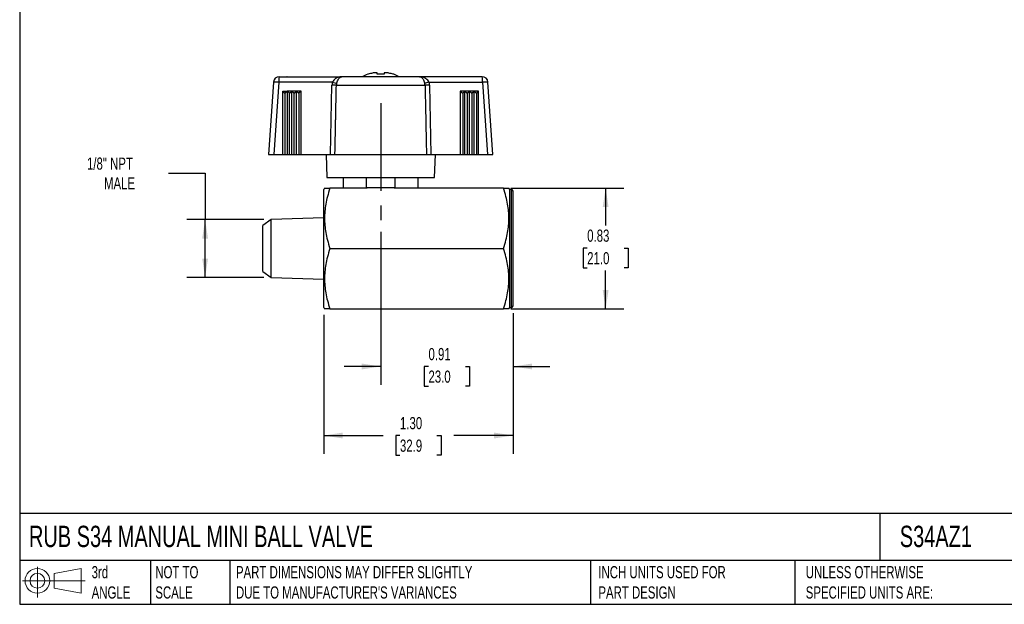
# Model space of a CAD drawing. Header units: inches. Extents: x 0.2 to 10.8, y 0.2 to 8.2.
# Tile 1 of 4: x 0.2 to 7, y 0.2 to 4.2. Entities that reach past the tile are written whole.
import ezdxf

# ---------------------------------------------------------------- set-up
doc = ezdxf.new("R2010")
doc.units = ezdxf.units.IN
doc.header["$MEASUREMENT"] = 0
doc.linetypes.add('SLD-Center', pattern=[0.75, 0.6, -0.05, 0.05, -0.05])
doc.linetypes.add('SLD-Solid', pattern=[0])
doc.layers.add('CENTER', color=40, linetype='SLD-Center')
doc.layers.add('SLD-DEFPOINTS', color=7, linetype='Continuous')
doc.layers.add('DIMENSIONS', color=140, linetype='SLD-Solid', lineweight=25)
doc.layers.add('TEXT', color=140, linetype='SLD-Solid', lineweight=25)
doc.styles.add('SLDTEXTSTYLE0', font='TXT', dxfattribs={"width": 0.7})
doc.dimstyles.new('SLDDIMSTYLE0', dxfattribs={"dimtxt": 0.084961, "dimasz": 0.13, "dimexe": 0, "dimexo": 0.0625, "dimgap": 0.02124, "dimtad": 0, "dimtih": 1, "dimtoh": 1, "dimrnd": 1e-09, "dimdsep": 46, "dimtxsty": 'SLDTEXTSTYLE0', "dimsah": 1, "dimcen": 0.09, "dimadec": 0, "dimazin": 2, "dimtfac": 1, "dimtmove": 0, "dimatfit": 0, "dimfxl": 0, "dimfrac": 2, "dimtolj": 1, "dimtzin": 12, "dimarcsym": 0})
doc.dimstyles.new('SLDDIMSTYLE1', dxfattribs={"dimtxt": 0.084961, "dimasz": 0.13, "dimexe": 0, "dimexo": 0.0625, "dimgap": 0.02124, "dimtad": 0, "dimtih": 1, "dimtoh": 1, "dimrnd": 1e-09, "dimzin": 4, "dimdsep": 46, "dimtxsty": 'SLDTEXTSTYLE0', "dimsah": 1, "dimcen": 0.09, "dimadec": 0, "dimazin": 1, "dimtfac": 1, "dimtofl": 0, "dimtmove": 0, "dimatfit": 3, "dimfxl": 0, "dimfrac": 2, "dimtolj": 1, "dimtzin": 12, "dimarcsym": 0})
doc.dimstyles.new('SLDDIMSTYLE2', dxfattribs={"dimtxt": 0.084961, "dimasz": 0.13, "dimexe": 0, "dimexo": 0.0625, "dimgap": 0.02124, "dimtad": 0, "dimtih": 1, "dimtoh": 1, "dimrnd": 1e-09, "dimdsep": 46, "dimtxsty": 'SLDTEXTSTYLE0', "dimsah": 1, "dimcen": 0.09, "dimadec": 0, "dimazin": 2, "dimtfac": 1, "dimtofl": 0, "dimtmove": 0, "dimatfit": 3, "dimfxl": 0, "dimfrac": 2, "dimtolj": 1, "dimtzin": 12, "dimarcsym": 0})
doc.dimstyles.new('SLDDIMSTYLE3', dxfattribs={"dimtxt": 0.084961, "dimasz": 0.13, "dimexe": 0, "dimexo": 0.0625, "dimgap": 0.02124, "dimtad": 0, "dimtih": 1, "dimtoh": 1, "dimrnd": 1e-09, "dimzin": 12, "dimdsep": 46, "dimtxsty": 'SLDTEXTSTYLE0', "dimsah": 1, "dimcen": 0.09, "dimadec": 0, "dimazin": 3, "dimtfac": 1, "dimtofl": 0, "dimtmove": 0, "dimatfit": 3, "dimfxl": 0, "dimfrac": 2, "dimtolj": 1, "dimtzin": 12, "dimarcsym": 0})

# ---------------------------------------------------------------- blocks, each defined once
blk = doc.blocks.new('Block11')
at = {"color": 7, "linetype": 'SLD-Solid', "lineweight": 18}
for p, q in [((0.1019, 0.2091), (0.1019, 0)), ((0.2157, 0.1641), (0.4006, 0.1981)), ((0.2157, 0.0628), (0.2157, 0.1641)), ((0.4006, 0.1981), (0.4006, 0.0288)), ((0, 0.1135), (0.4281, 0.1135)), ((0.2157, 0.0628), (0.4006, 0.0288))]:
    blk.add_line(p, q, dxfattribs=at)
for radius in [0.0846, 0.0506]:
    blk.add_circle((0.1019, 0.1135), radius, dxfattribs=at)
blk = doc.blocks.new('Block12')
at = {"layer": 'SLD-DEFPOINTS'}
blk.add_blockref('Block11', (0, 0), dxfattribs=at)
blk = doc.blocks.new('_D')
at = {"layer": 'DIMENSIONS'}
for p, q in [((2.7186, 2.7978), (2.7186, 1.7523)), ((3.6241, 2.2427), (3.6241, 1.7523)), ((2.7186, 1.8773), (2.4686, 1.8773)), ((3.0451, 1.8773), (3.0166, 1.8773)), ((3.0166, 1.8773), (3.0166, 1.7423)), ((3.2976, 1.8773), (3.3261, 1.8773)), ((3.3261, 1.8773), (3.3261, 1.7423)), ((3.6241, 1.8773), (3.8741, 1.8773)), ((3.0166, 1.7423), (3.0451, 1.7423)), ((3.3261, 1.7423), (3.2976, 1.7423))]:
    blk.add_line(p, q, dxfattribs=at)
for points in [[(2.7186, 1.8773), (2.5886, 1.8973), (2.5886, 1.8573)], [(3.6241, 1.8773), (3.7541, 1.8573), (3.7541, 1.8973)]]:
    blk.add_solid(points, dxfattribs=at)
at = {"layer": 'DIMENSIONS', "char_height": 0.08333, "attachment_point": 1, "style": 'SLDTEXTSTYLE0'}
for s, insert in [('0.91', (3.0451, 2.0037)), ('23.0', (3.0451, 1.8497))]:
    blk.add_mtext(s, dxfattribs=dict(at, insert=insert))
blk = doc.blocks.new('_D_1')
at = {"layer": 'DIMENSIONS'}
for p, q in [((2.3288, 2.2308), (2.3288, 1.2799)), ((3.6241, 2.2427), (3.6241, 1.2799)), ((2.3288, 1.4049), (2.7351, 1.4049)), ((2.8502, 1.4049), (2.8217, 1.4049)), ((2.8217, 1.4049), (2.8217, 1.2698)), ((3.1027, 1.4049), (3.1312, 1.4049)), ((3.1312, 1.4049), (3.1312, 1.2698)), ((3.6241, 1.4049), (3.2178, 1.4049)), ((2.8217, 1.2698), (2.8502, 1.2698)), ((3.1312, 1.2698), (3.1027, 1.2698))]:
    blk.add_line(p, q, dxfattribs=at)
for points in [[(2.3288, 1.4049), (2.4588, 1.3849), (2.4588, 1.4249)], [(3.6241, 1.4049), (3.4941, 1.4249), (3.4941, 1.3849)]]:
    blk.add_solid(points, dxfattribs=at)
at = {"layer": 'DIMENSIONS', "char_height": 0.08333, "attachment_point": 1, "style": 'SLDTEXTSTYLE0'}
for s, insert in [('1.30', (2.8502, 1.5313)), ('32.9', (2.8502, 1.3773))]:
    blk.add_mtext(s, dxfattribs=dict(at, insert=insert))
blk = doc.blocks.new('_D_2')
at = {"layer": 'DIMENSIONS'}
for p, q in [((3.6079, 3.0978), (4.3817, 3.0978)), ((4.2567, 3.0978), (4.2567, 2.8417)), ((4.1304, 2.6876), (4.1019, 2.6876)), ((4.1019, 2.6876), (4.1019, 2.5526)), ((4.3829, 2.6876), (4.4114, 2.6876)), ((4.4114, 2.6876), (4.4114, 2.5526)), ((4.1019, 2.5526), (4.1304, 2.5526)), ((4.2567, 2.271), (4.2567, 2.5336)), ((4.4114, 2.5526), (4.3829, 2.5526)), ((3.6079, 2.271), (4.3817, 2.271))]:
    blk.add_line(p, q, dxfattribs=at)
for points in [[(4.2567, 3.0978), (4.2367, 2.9678), (4.2767, 2.9678)], [(4.2567, 2.271), (4.2767, 2.401), (4.2367, 2.401)]]:
    blk.add_solid(points, dxfattribs=at)
at = {"layer": 'DIMENSIONS', "char_height": 0.08333, "attachment_point": 1, "style": 'SLDTEXTSTYLE0'}
for s, insert in [('0.83', (4.1304, 2.8141)), ('21.0', (4.1304, 2.66))]:
    blk.add_mtext(s, dxfattribs=dict(at, insert=insert))
blk = doc.blocks.new('_D_3')
at = {"layer": 'DIMENSIONS'}
for p, q in [((1.2678, 3.1996), (1.5178, 3.1996)), ((1.5178, 3.1996), (1.5178, 2.8828)), ((1.9199, 2.8828), (1.3928, 2.8828)), ((1.5178, 2.486), (1.5178, 2.8828)), ((1.9199, 2.486), (1.3928, 2.486))]:
    blk.add_line(p, q, dxfattribs=at)
for points in [[(1.5178, 2.8828), (1.4978, 2.7528), (1.5378, 2.7528)], [(1.5178, 2.486), (1.5378, 2.616), (1.4978, 2.616)]]:
    blk.add_solid(points, dxfattribs=at)
at = {"layer": 'DIMENSIONS', "char_height": 0.08333, "attachment_point": 1, "style": 'SLDTEXTSTYLE0'}
for s, insert in [('1/8" NPT', (0.7102, 3.307)), ('MALE', (0.8265, 3.172))]:
    blk.add_mtext(s, dxfattribs=dict(at, insert=insert))

msp = doc.modelspace()

# ---------------------------------------------------------------- linework, layer by layer
for p, q in [((2.0247, 3.8596), (2.0777, 3.8596)), ((2.0777, 3.8596), (2.0781, 3.8596)), ((2.0781, 3.8596), (2.4529, 3.8596)), ((2.0781, 3.8596), (2.0781, 3.8596)), ((2.0781, 3.8596), (2.0781, 3.8596)), ((2.9843, 3.8596), (2.4529, 3.8596)), ((2.6332, 3.8763), (2.63, 3.8763)), ((2.6939, 3.8859), (2.6715, 3.8859)), ((2.6949, 3.8763), (2.6949, 3.8844)), ((2.7422, 3.8763), (2.6949, 3.8763)), ((2.7422, 3.8844), (2.7422, 3.8763)), ((2.7656, 3.8859), (2.7432, 3.8859)), ((2.8072, 3.8763), (2.8039, 3.8763)), ((3.4124, 3.8596), (2.9843, 3.8596)), ((1.9855, 3.823), (1.9509, 3.3281)), ((2.022, 3.8216), (1.9875, 3.3281)), ((2.3876, 3.8216), (2.022, 3.8216)), ((2.3755, 3.3281), (2.3849, 3.8026)), ((2.4156, 3.8026), (3.0216, 3.8026)), ((3.0495, 3.8216), (3.4152, 3.8216)), ((3.0522, 3.8026), (3.0617, 3.3281)), ((3.4152, 3.8216), (3.4497, 3.3281)), ((3.4863, 3.3281), (3.4517, 3.823)), ((2.049, 3.7611), (2.0805, 3.7612)), ((2.049, 3.3281), (2.049, 3.7611)), ((2.049, 3.7611), (2.0636, 3.746)), ((2.0805, 3.7612), (2.0636, 3.746)), ((2.0636, 3.746), (2.0636, 3.3281)), ((2.1119, 3.7613), (2.0805, 3.7612)), ((2.0805, 3.3281), (2.0805, 3.7612)), ((2.0805, 3.7612), (2.0951, 3.7461)), ((2.0951, 3.7461), (2.1119, 3.7613)), ((2.0951, 3.3281), (2.0951, 3.7461)), ((2.1433, 3.7614), (2.1119, 3.7613)), ((2.1119, 3.3281), (2.1119, 3.7613)), ((2.1119, 3.7613), (2.1265, 3.7461)), ((2.1265, 3.7461), (2.1433, 3.7614)), ((2.1265, 3.3281), (2.1265, 3.7461)), ((2.1433, 3.3281), (2.1433, 3.7614)), ((2.1433, 3.7614), (2.1579, 3.7462)), ((2.1747, 3.7614), (2.1433, 3.7614)), ((2.1747, 3.7614), (2.1579, 3.7462)), ((2.1579, 3.7462), (2.1579, 3.3281)), ((2.1747, 3.3281), (2.1747, 3.7614)), ((3.2624, 3.7614), (3.2624, 3.3281)), ((3.2624, 3.7614), (3.2792, 3.7462)), ((3.2938, 3.7614), (3.2624, 3.7614)), ((3.2792, 3.7462), (3.2938, 3.7614)), ((3.2792, 3.7462), (3.2792, 3.3281)), ((3.2938, 3.3281), (3.2938, 3.7614)), ((3.3253, 3.7613), (3.2938, 3.7614)), ((3.2938, 3.7614), (3.3106, 3.7461)), ((3.3106, 3.7461), (3.3253, 3.7613)), ((3.3106, 3.7461), (3.3106, 3.3281)), ((3.3567, 3.7612), (3.3253, 3.7613)), ((3.3253, 3.3281), (3.3253, 3.7613)), ((3.3253, 3.7613), (3.3421, 3.7461)), ((3.3421, 3.7461), (3.3567, 3.7612)), ((3.3421, 3.7461), (3.3421, 3.3281)), ((3.3881, 3.7611), (3.3567, 3.7612)), ((3.3567, 3.3281), (3.3567, 3.7612)), ((3.3567, 3.7612), (3.3735, 3.746)), ((3.3735, 3.746), (3.3881, 3.7611)), ((3.3735, 3.746), (3.3735, 3.3281)), ((3.3881, 3.3281), (3.3881, 3.7611)), ((1.9509, 3.3281), (1.9875, 3.3281)), ((1.9875, 3.3281), (2.049, 3.3281)), ((2.049, 3.3281), (2.0636, 3.3281)), ((2.0636, 3.3281), (2.0805, 3.3281)), ((2.0805, 3.3281), (2.0951, 3.3281)), ((2.0951, 3.3281), (2.1119, 3.3281)), ((2.1119, 3.3281), (2.1265, 3.3281)), ((2.1265, 3.3281), (2.1433, 3.3281)), ((2.1433, 3.3281), (2.1579, 3.3281)), ((2.1579, 3.3281), (2.1747, 3.3281)), ((2.1747, 3.3281), (2.3755, 3.3281)), ((2.3446, 3.3281), (2.3501, 3.1706)), ((2.4057, 3.3281), (3.0315, 3.3281)), ((3.0617, 3.3281), (3.2624, 3.3281)), ((3.0871, 3.1706), (3.0926, 3.3281)), ((3.2624, 3.3281), (3.2792, 3.3281)), ((3.2792, 3.3281), (3.2938, 3.3281)), ((3.2938, 3.3281), (3.3106, 3.3281)), ((3.3106, 3.3281), (3.3253, 3.3281)), ((3.3253, 3.3281), (3.3421, 3.3281)), ((3.3421, 3.3281), (3.3567, 3.3281)), ((3.3567, 3.3281), (3.3735, 3.3281)), ((3.3735, 3.3281), (3.3881, 3.3281)), ((3.3881, 3.3281), (3.4497, 3.3281)), ((3.4497, 3.3281), (3.4863, 3.3281)), ((2.3501, 3.1706), (3.0871, 3.1706)), ((2.4627, 3.1706), (2.4627, 3.0978)), ((2.6201, 3.1706), (2.6201, 3.102)), ((2.817, 3.102), (2.817, 3.1706)), ((2.9745, 3.0978), (2.9745, 3.1706)), ((2.3345, 3.0978), (2.3288, 3.0879)), ((2.6262, 3.0978), (2.3714, 3.0978)), ((2.6201, 3.102), (2.817, 3.102)), ((3.5579, 3.0978), (2.8109, 3.0978)), ((3.6005, 3.0879), (3.5948, 3.0978)), ((2.3288, 2.2808), (2.3288, 3.0879)), ((3.6123, 3.0879), (3.6005, 3.0879)), ((3.6005, 2.2808), (3.6005, 3.0879)), ((3.6123, 2.2808), (3.6123, 3.0879)), ((3.6241, 2.2927), (3.6241, 3.0761)), ((1.9699, 2.8828), (1.9115, 2.8419)), ((1.9115, 2.5269), (1.9115, 2.8419)), ((2.3288, 2.8939), (1.9699, 2.8828)), ((1.9699, 2.486), (1.9699, 2.8828)), ((2.3714, 2.6844), (3.5579, 2.6844)), ((1.9115, 2.5269), (1.9699, 2.486)), ((1.9699, 2.486), (2.3288, 2.4749)), ((2.3288, 2.2808), (2.3345, 2.271)), ((2.3714, 2.271), (3.5579, 2.271)), ((3.5948, 2.271), (3.6005, 2.2808)), ((3.6005, 2.2808), (3.6123, 2.2808))]:
    msp.add_line(p, q)
for centre, radius, start, end in [((2.0247, 3.8202), 0.0394, 90, 176), ((2.1586, 3.8308), 0.1369, 167.87092, 183.86592), ((2.7186, 3.618), 0.2731, 108.92464, 117.78726), ((2.7186, 3.618), 0.2721, 101.68675, 108.28572), ((2.7186, 3.618), 0.2721, 71.71428, 78.31325), ((2.7186, 3.618), 0.2731, 62.21274, 71.07536), ((3.2786, 3.8308), 0.1369, 356.13408, 12.12908), ((3.4124, 3.8202), 0.0394, 4, 90), ((1.9926, 3.5258), 0.2973, 84.32383, 91.37328), ((3.4446, 3.5258), 0.2973, 88.62672, 95.67617), ((3.6123, 3.0761), 0.0118, 360, 90), ((3.6123, 2.2927), 0.0118, 270, 0)]:
    msp.add_arc(centre, radius, start, end)
for centre, major_axis, ratio, start_param, end_param in [((2.0777, 3.8202), (0, 0.0394), 0.636298, 6.268534, 6.283185), ((2.0781, 3.8202), (0, 0.0394), 0.127102, 0, 0.014651), ((2.4912, 3.8), (0.1062, -0.0038), 0.865682, 2.946571, 3.155199), ((2.5058, 3.7987), (0.0901, -0.0061), 0.676976, 2.988246, 3.176788), ((2.9544, 3.8012), (0.0672, 0.002), 0.783888, 6.271779, 6.490439), ((2.9459, 3.8), (0.1062, 0.0038), 0.865682, 6.269578, 6.478207), ((2.7186, 3.5112), (0, 0.4432), 0.57735, 2.746802, 2.772466), ((2.7186, 3.5112), (0, 0.4432), 0.57735, 3.510719, 3.536384)]:
    msp.add_ellipse(centre, major_axis=major_axis, ratio=ratio, start_param=start_param, end_param=end_param)
for points, knots in [([(2.4126, 3.8485), (2.4092, 3.8464), (2.406, 3.844), (2.3991, 3.8378), (2.3956, 3.8339), (2.3908, 3.8271), (2.3891, 3.8243), (2.3876, 3.8216)], [0.5235307, 0.5235307, 0.5235307, 0.5235307, 0.675, 0.675, 0.875, 0.875, 1, 1, 1, 1]), ([(2.4529, 3.8596), (2.4432, 3.8596), (2.4336, 3.8579), (2.4205, 3.8529), (2.4164, 3.8509), (2.4126, 3.8485)], [0, 0, 0, 0, 0.355, 0.355, 0.5235186, 0.5235186, 0.5235186, 0.5235186]), ([(2.4173, 3.814), (2.4183, 3.8173), (2.4194, 3.8206), (2.4224, 3.8288), (2.4244, 3.8335), (2.4302, 3.8445), (2.4342, 3.8498), (2.443, 3.8576), (2.4479, 3.8596), (2.4529, 3.8596)], [0, 0, 0, 0, 0.125, 0.125, 0.325, 0.325, 0.645, 0.645, 1, 1, 1, 1]), ([(2.9843, 3.8596), (2.9892, 3.8596), (2.9941, 3.8576), (3.003, 3.8498), (3.0069, 3.8445), (3.0127, 3.8335), (3.0147, 3.8288), (3.0177, 3.8206), (3.0188, 3.8173), (3.0198, 3.814)], [0, 0, 0, 0, 0.355, 0.355, 0.675, 0.675, 0.875, 0.875, 1, 1, 1, 1]), ([(3.0245, 3.8485), (3.0207, 3.8509), (3.0167, 3.8529), (3.0036, 3.8579), (2.994, 3.8596), (2.9843, 3.8596)], [0, 0, 0, 0, 0.1685186, 0.1685186, 0.5235186, 0.5235186, 0.5235186, 0.5235186]), ([(3.0495, 3.8216), (3.0481, 3.8243), (3.0464, 3.8271), (3.0415, 3.8339), (3.038, 3.8378), (3.0311, 3.844), (3.0279, 3.8464), (3.0245, 3.8485)], [0.5235308, 0.5235308, 0.5235308, 0.5235308, 0.6485308, 0.6485308, 0.8485308, 0.8485308, 1, 1, 1, 1]), ([(2.4057, 3.3281), (2.406, 3.3449), (2.4063, 3.3618), (2.4074, 3.4129), (2.4081, 3.4472), (2.4093, 3.5028), (2.4097, 3.5242), (2.4104, 3.5564), (2.411, 3.5842), (2.4116, 3.612), (2.4125, 3.6566), (2.4131, 3.684), (2.4143, 3.7418), (2.4149, 3.7722), (2.4156, 3.8026)], [0, 0, 0, 0, 0.106549, 0.106549, 0.323143, 0.323143, 0.458514, 0.458514, 0.5262, 0.634497, 0.634497, 0.807773, 0.807773, 1, 1, 1, 1]), ([(3.0216, 3.8026), (3.0222, 3.7726), (3.0228, 3.7426), (3.0242, 3.6784), (3.0249, 3.6441), (3.0261, 3.5885), (3.0265, 3.5671), (3.0272, 3.5349), (3.0274, 3.5242), (3.028, 3.4964), (3.0284, 3.4793), (3.0293, 3.4347), (3.0302, 3.3901), (3.0311, 3.3454), (3.0315, 3.3281)], [0, 0, 0, 0, 0.189528, 0.189528, 0.406131, 0.406131, 0.541508, 0.541508, 0.609196, 0.609196, 0.717498, 0.717498, 0.89078, 1, 1, 1, 1]), ([(2.3755, 3.3281), (2.3785, 3.3281), (2.3815, 3.3281), (2.3844, 3.3281), (2.3873, 3.3281), (2.39, 3.3281), (2.3926, 3.3281), (2.3952, 3.3281), (2.3977, 3.3281), (2.3999, 3.3281), (2.402, 3.3281), (2.404, 3.3281), (2.4057, 3.3281)], [0.000001, 0.000001, 0.000001, 0.000001, 0.02301925, 0.02301925, 0.02301925, 0.04603272, 0.04603272, 0.04603272, 0.06904896, 0.06904896, 0.06904896, 0.09207078, 0.09207078, 0.09207078, 0.09207078]), ([(3.0315, 3.3281), (3.0331, 3.3281), (3.0351, 3.3281), (3.0373, 3.3281), (3.0395, 3.3281), (3.0419, 3.3281), (3.0445, 3.3281), (3.0471, 3.3281), (3.0499, 3.3281), (3.0528, 3.3281), (3.0557, 3.3281), (3.0586, 3.3281), (3.0617, 3.3281)], [0, 0, 0, 0, 0.02301859, 0.02301859, 0.02301859, 0.04603172, 0.04603172, 0.04603172, 0.06904826, 0.06904826, 0.06904826, 0.09206968, 0.09206968, 0.09206968, 0.09206968]), ([(2.3345, 3.0978), (2.3345, 3.0978), (2.3373, 3.0978), (2.3491, 3.0978), (2.3581, 3.0978), (2.3714, 3.0978)], [0, 0, 0, 0, 0.5, 0.5, 1, 1, 1, 1]), ([(2.3714, 3.0978), (2.3581, 3.058), (2.3491, 3.0225), (2.3373, 2.955), (2.3345, 2.9231), (2.3345, 2.8591), (2.3373, 2.8272), (2.3491, 2.7597), (2.3581, 2.7242), (2.3714, 2.6844)], [0, 0, 0, 0, 0.25, 0.25, 0.5, 0.5, 0.75, 0.75, 1, 1, 1, 1]), ([(3.5579, 2.6844), (3.5711, 2.7242), (3.5801, 2.7597), (3.592, 2.8272), (3.5948, 2.8591), (3.5948, 2.9231), (3.592, 2.955), (3.5801, 3.0225), (3.5711, 3.058), (3.5579, 3.0978)], [0, 0, 0, 0, 0.25, 0.25, 0.5, 0.5, 0.75, 0.75, 1, 1, 1, 1]), ([(3.5579, 3.0978), (3.5711, 3.0978), (3.5801, 3.0978), (3.592, 3.0978), (3.5948, 3.0978), (3.5948, 3.0978)], [0, 0, 0, 0, 0.5, 0.5, 1, 1, 1, 1]), ([(2.3714, 2.6844), (2.3581, 2.6446), (2.3491, 2.6091), (2.3373, 2.5416), (2.3345, 2.5097), (2.3345, 2.4457), (2.3373, 2.4138), (2.3491, 2.3463), (2.3581, 2.3108), (2.3714, 2.271)], [0, 0, 0, 0, 0.25, 0.25, 0.5, 0.5, 0.75, 0.75, 1, 1, 1, 1]), ([(3.5579, 2.271), (3.5711, 2.3108), (3.5801, 2.3463), (3.592, 2.4138), (3.5948, 2.4457), (3.5948, 2.5097), (3.592, 2.5416), (3.5801, 2.6091), (3.5711, 2.6446), (3.5579, 2.6844)], [0, 0, 0, 0, 0.25, 0.25, 0.5, 0.5, 0.75, 0.75, 1, 1, 1, 1]), ([(2.3714, 2.271), (2.3669, 2.271), (2.3581, 2.271), (2.3481, 2.271), (2.3409, 2.271), (2.3364, 2.271), (2.3344, 2.271), (2.3347, 2.271), (2.3348, 2.271)], [0, 0, 0, 0, 0.2113685, 0.4068596, 0.5908464, 0.7671058, 0.9390397, 1, 1, 1, 1]), ([(3.5945, 2.271), (3.5945, 2.271), (3.5945, 2.271), (3.592, 2.271), (3.5873, 2.271), (3.5801, 2.271), (3.5705, 2.271), (3.5622, 2.271), (3.5579, 2.271)], [0, 0, 0, 0, 0.109847, 0.272695, 0.440057, 0.614831, 0.800241, 1, 1, 1, 1])]:
    msp.add_open_spline(points, degree=3, knots=knots)
for points in [[(2.6715, 3.8859), (2.6688, 3.8855), (2.6662, 3.885), (2.6635, 3.8844)], [(2.6949, 3.8844), (2.6949, 3.885), (2.6946, 3.8855), (2.6939, 3.8859)], [(2.7432, 3.8859), (2.7425, 3.8855), (2.7422, 3.885), (2.7422, 3.8844)], [(2.7737, 3.8844), (2.771, 3.885), (2.7683, 3.8855), (2.7656, 3.8859)], [(2.4156, 3.8026), (2.4123, 3.8025), (2.4032, 3.8024), (2.3911, 3.8025), (2.3849, 3.8026)], [(2.3876, 3.8216), (2.3936, 3.82), (2.4054, 3.8169), (2.4142, 3.8147), (2.4173, 3.814)], [(3.0495, 3.8216), (3.0435, 3.82), (3.0317, 3.8169), (3.0229, 3.8147), (3.0198, 3.814)], [(3.0522, 3.8026), (3.046, 3.8025), (3.0339, 3.8024), (3.0249, 3.8025), (3.0216, 3.8026)]]:
    msp.add_open_spline(points, degree=3)
at = {"layer": 'CENTER'}
msp.add_line((2.7186, 3.6785), (2.7186, 2.8478), dxfattribs=at)
at = {"layer": 'TEXT'}
for p, q in [((0.25, 8.25), (0.25, 0.25)), ((10.75, 0.8711), (0.25, 0.8711)), ((6.1322, 0.8711), (6.1322, 0.55)), ((10.75, 0.55), (0.25, 0.55)), ((1.1435, 0.55), (1.1435, 0.25)), ((1.6865, 0.55), (1.6865, 0.25)), ((4.1529, 0.55), (4.1529, 0.25)), ((5.5511, 0.55), (5.5511, 0.25)), ((0.25, 0.25), (10.75, 0.25))]:
    msp.add_line(p, q, dxfattribs=at)

# ---------------------------------------------------------------- block references
at = {"layer": 'SLD-DEFPOINTS'}
msp.add_blockref('Block12', (0.2692, 0.2974), dxfattribs=at)

# ---------------------------------------------------------------- texts
at = {"layer": 'TEXT', "attachment_point": 1, "style": 'SLDTEXTSTYLE0'}
for s, insert, char_height in [('RUB S34 MANUAL MINI BALL VALVE', (0.3136, 0.7875), 0.145833), ('S34AZ1', (6.268, 0.7875), 0.14583), ('3rd^JANGLE', (0.7421, 0.5117), 0.08333), ('NOT TO^JSCALE', (1.1774, 0.5117), 0.083333), ("PART DIMENSIONS MAY DIFFER SLIGHTLY ^JDUE TO MANUFACTURER'S VARIANCES", (1.7288, 0.5117), 0.083333), ('INCH UNITS USED FOR ^JPART DESIGN', (4.2068, 0.5117), 0.083333), ('UNLESS OTHERWISE ^JSPECIFIED UNITS ARE:', (5.6248, 0.5117), 0.083333)]:
    msp.add_mtext(s, dxfattribs=dict(at, insert=insert, char_height=char_height))

# ---------------------------------------------------------------- dimensions: what is measured, and where the dimension line sits
at = {"layer": 'DIMENSIONS'}
dim = msp.add_linear_dim(base=(1.5178, 2.8828), p1=(1.9699, 2.486), p2=(1.9699, 2.8828), angle=90, text='1/8" NPT\\P MALE', dimstyle='SLDDIMSTYLE3', dxfattribs=at)
dim.commit()
dim.dimension.update_dxf_attribs({"geometry": '_D_3', "text_midpoint": (1.5178, 3.1996), "dimtype": 160})
dim = msp.add_linear_dim(base=(4.2567, 2.271), p1=(3.5579, 3.0978), p2=(3.5579, 2.271), angle=90, dimstyle='SLDDIMSTYLE2', dxfattribs=at)
dim.commit()
dim.dimension.update_dxf_attribs({"geometry": '_D_2', "text_midpoint": (4.2567, 2.6876), "dimtype": 160})
for base, p1, p2, dimstyle, picture, middle in [((3.6241, 1.8773), (2.7186, 2.8478), (3.6241, 2.2927), 'SLDDIMSTYLE0', '_D', (3.1713, 1.8773)), ((2.3288, 1.4049), (3.6241, 2.2927), (2.3288, 2.2808), 'SLDDIMSTYLE1', '_D_1', (2.9764, 1.4049))]:
    dim = msp.add_linear_dim(base=base, p1=p1, p2=p2, dimstyle=dimstyle, dxfattribs=at)
    dim.commit()
    dim.dimension.update_dxf_attribs({"geometry": picture, "text_midpoint": middle, "dimtype": 160})

doc.saveas('drawing.dxf')
